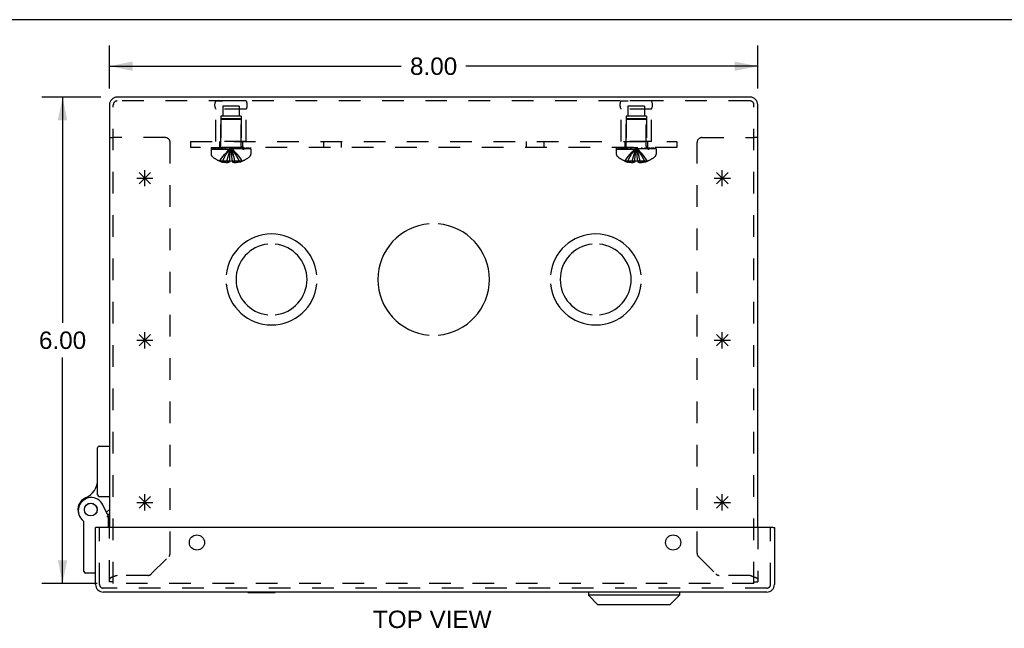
# Model space of a CAD drawing. Header units: inches. Extents: x 0 to 48.6, y 0 to 31.4.
# Tile 11 of 14: x 11.7 to 23.8, y 23.9 to 31.4. Entities that reach past the tile are written whole.
import ezdxf

# ---------------------------------------------------------------- set-up
doc = ezdxf.new("R2010")
doc.units = ezdxf.units.IN
doc.header["$LTSCALE"] = 2.671429
doc.header["$MEASUREMENT"] = 0
doc.linetypes.add('HIDDEN', pattern=[0.2, 0.1, -0.1])
doc.layers.get('0').update_dxf_attribs({"linetype": 'CONTINUOUS'})
for name, color, linetype in [('DEFAULT_2', 8, 'HIDDEN'), ('DIMENSIONS', 7, 'CONTINUOUS'), ('DOOR_ASSEMBLY', 7, 'CONTINUOUS'), ('OPEN', 7, 'CONTINUOUS'), ('SPOTWELDS', 7, 'CONTINUOUS'), ('SUBPANEL', 7, 'CONTINUOUS')]:
    doc.layers.add(name, color=color, linetype=linetype)
doc.styles.get("Standard").update_dxf_attribs({"font": 'arial.ttf'})
doc.dimstyles.new('DIMSTYLE_1', dxfattribs={"dimtxt": 0.214286, "dimasz": 0.285714, "dimexe": 0.09, "dimexo": 0.07, "dimgap": 0.0375, "dimtad": 0, "dimtih": 1, "dimtoh": 1, "dimzin": 4, "dimdsep": 46, "dimtxsty": 'Standard', "dimblk": '_FILLED', "dimblk1": '_FILLED', "dimblk2": '_FILLED', "dimcen": 0.09, "dimadec": 3, "dimazin": 1, "dimtfac": 1, "dimtdec": 3, "dimtofl": 0, "dimtmove": 0, "dimatfit": 3, "dimldrblk": '_FILLED', "dimfxl": 0, "dimtolj": 1, "dimtzin": 4, "dimarcsym": 0})

# ---------------------------------------------------------------- blocks, each defined once
blk = doc.blocks.new('_FILLED')
at = {"color": 0, "linetype": 'ByBlock'}
blk.add_solid([(0, 0), (-1, 0.2), (-1, -0.2)], dxfattribs=at)
blk = doc.blocks.new('*D1')
at = {"layer": 'DIMENSIONS', "color": 2, "linetype": 'Continuous'}
for p, q in [((12.77, 30.579), (12.77, 31.112)), ((20.77, 30.579), (20.77, 31.112)), ((12.77, 30.855), (16.371, 30.855)), ((20.77, 30.855), (17.168, 30.855))]:
    blk.add_line(p, q, dxfattribs=at)
at = {"layer": 'DIMENSIONS', "color": 2, "linetype": 'Continuous', "xscale": 0.2857142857, "yscale": 0.2857142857, "zscale": 0.2857142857, "rotation": 180}
blk.add_blockref('_FILLED', (12.77, 30.855), dxfattribs=at)
at = {"layer": 'DIMENSIONS', "color": 2, "linetype": 'Continuous', "xscale": 0.2857142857, "yscale": 0.2857142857, "zscale": 0.2857142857}
blk.add_blockref('_FILLED', (20.77, 30.855), dxfattribs=at)
at = {"layer": 'DIMENSIONS', "color": 2, "linetype": 'Continuous', "insert": (16.77, 30.962), "char_height": 0.2143, "width": 0.58232, "attachment_point": 2, "line_spacing_factor": 0.9}
blk.add_mtext('8.00', dxfattribs=at)
blk = doc.blocks.new('*D2')
at = {"layer": 'DIMENSIONS', "color": 2, "linetype": 'Continuous'}
for p, q in [((12.665, 30.474), (11.935, 30.474)), ((12.192, 30.474), (12.192, 27.688)), ((12.192, 24.474), (12.192, 27.26)), ((12.618, 24.474), (11.935, 24.474))]:
    blk.add_line(p, q, dxfattribs=at)
at = {"layer": 'DIMENSIONS', "color": 2, "linetype": 'Continuous', "xscale": 0.2857142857, "yscale": 0.2857142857, "zscale": 0.2857142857}
for p, rotation in [((12.192, 30.474), 90), ((12.192, 24.474), 270)]:
    blk.add_blockref('_FILLED', p, dxfattribs=dict(at, rotation=rotation))
at = {"layer": 'DIMENSIONS', "color": 2, "linetype": 'Continuous', "insert": (12.192, 27.581), "char_height": 0.2143, "width": 0.58232, "attachment_point": 2, "line_spacing_factor": 0.9}
blk.add_mtext('6.00', dxfattribs=at)

msp = doc.modelspace()

# ---------------------------------------------------------------- linework, layer by layer
at = {"color": 7, "linetype": 'Continuous'}
for p, q in [((0, 31.429), (48.571, 31.429)), ((12.77, 29.974), (12.818, 29.974)), ((20.77, 29.974), (20.722, 29.974))]:
    msp.add_line(p, q, dxfattribs=at)
at = {"color": 3, "linetype": 'Continuous'}
for p, q in [((12.77, 30.379), (12.77, 25.165)), ((20.675, 30.474), (12.865, 30.474)), ((20.77, 25.165), (20.77, 30.379))]:
    msp.add_line(p, q, dxfattribs=at)
for centre, start, end in [((12.865, 30.379), 90, 180), ((20.675, 30.379), 0, 90)]:
    msp.add_arc(centre, 0.0948, start, end, dxfattribs=at)
at = {"layer": 'DEFAULT_2', "color": 8, "linetype": 'HIDDEN'}
for p, q in [((12.818, 24.474), (12.818, 30.379)), ((20.675, 30.426), (12.865, 30.426)), ((14.082, 30.426), (14.17, 30.426)), ((14.458, 30.426), (14.082, 30.426)), ((14.458, 30.426), (14.37, 30.426)), ((19.082, 30.426), (19.17, 30.426)), ((19.458, 30.426), (19.082, 30.426)), ((19.458, 30.426), (19.37, 30.426)), ((20.722, 24.474), (20.722, 30.379)), ((14.082, 29.926), (14.082, 30.326)), ((14.458, 30.326), (14.082, 30.326)), ((14.168, 30.363), (14.168, 30.238)), ((14.371, 30.363), (14.168, 30.363)), ((14.371, 30.363), (14.371, 30.238)), ((14.458, 29.926), (14.458, 30.326)), ((19.082, 29.926), (19.082, 30.326)), ((19.458, 30.326), (19.082, 30.326)), ((19.168, 30.363), (19.168, 30.238)), ((19.371, 30.363), (19.168, 30.363)), ((19.371, 30.363), (19.371, 30.238)), ((19.458, 29.926), (19.458, 30.326)), ((14.145, 30.238), (14.145, 29.926)), ((14.395, 30.238), (14.145, 30.238)), ((14.156, 30.206), (14.146, 30.196)), ((14.146, 29.868), (14.146, 30.196)), ((14.394, 30.196), (14.146, 30.196)), ((14.384, 30.206), (14.156, 30.206)), ((14.384, 30.206), (14.394, 30.196)), ((14.394, 29.868), (14.394, 30.196)), ((14.395, 30.238), (14.395, 29.926)), ((19.145, 30.238), (19.145, 29.926)), ((19.395, 30.238), (19.145, 30.238)), ((19.156, 30.206), (19.146, 30.196)), ((19.146, 29.868), (19.146, 30.196)), ((19.394, 30.196), (19.146, 30.196)), ((19.384, 30.206), (19.156, 30.206)), ((19.384, 30.206), (19.394, 30.196)), ((19.394, 29.868), (19.394, 30.196)), ((19.395, 30.238), (19.395, 29.926)), ((13.458, 29.974), (12.818, 29.974)), ((13.52, 24.847), (13.52, 29.912)), ((14.458, 29.926), (14.082, 29.926)), ((19.458, 29.926), (19.082, 29.926)), ((20.02, 24.847), (20.02, 29.912)), ((20.082, 29.974), (20.722, 29.974)), ((14.024, 29.851), (14.024, 29.836)), ((14.024, 29.851), (14.515, 29.851)), ((14.515, 29.836), (14.024, 29.836)), ((14.024, 29.831), (14.024, 29.77)), ((14.024, 29.831), (14.516, 29.831)), ((14.032, 29.836), (14.032, 29.851)), ((14.05, 29.851), (14.05, 29.836)), ((14.071, 29.851), (14.071, 29.836)), ((14.076, 29.836), (14.076, 29.851)), ((14.082, 29.851), (14.082, 29.836)), ((14.102, 29.851), (14.102, 29.836)), ((14.111, 29.851), (14.111, 29.836)), ((14.13, 29.851), (14.13, 29.836)), ((14.153, 29.836), (14.153, 29.851)), ((14.164, 29.851), (14.164, 29.836)), ((14.199, 29.851), (14.199, 29.836)), ((14.203, 29.851), (14.203, 29.836)), ((14.273, 29.821), (14.27, 29.846)), ((14.273, 29.821), (14.27, 29.846)), ((14.336, 29.851), (14.336, 29.836)), ((14.341, 29.836), (14.341, 29.851)), ((14.376, 29.851), (14.376, 29.836)), ((14.387, 29.851), (14.387, 29.836)), ((14.41, 29.851), (14.41, 29.836)), ((14.428, 29.836), (14.428, 29.851)), ((14.437, 29.851), (14.437, 29.836)), ((14.457, 29.851), (14.457, 29.836)), ((14.463, 29.851), (14.463, 29.836)), ((14.469, 29.851), (14.469, 29.836)), ((14.49, 29.836), (14.49, 29.851)), ((14.508, 29.851), (14.508, 29.836)), ((14.515, 29.836), (14.515, 29.851)), ((14.516, 29.831), (14.516, 29.77)), ((19.024, 29.851), (19.024, 29.836)), ((19.024, 29.851), (19.515, 29.851)), ((19.515, 29.836), (19.024, 29.836)), ((19.024, 29.831), (19.024, 29.77)), ((19.024, 29.831), (19.516, 29.831)), ((19.032, 29.836), (19.032, 29.851)), ((19.05, 29.851), (19.05, 29.836)), ((19.071, 29.851), (19.071, 29.836)), ((19.076, 29.836), (19.076, 29.851)), ((19.082, 29.851), (19.082, 29.836)), ((19.102, 29.851), (19.102, 29.836)), ((19.111, 29.851), (19.111, 29.836)), ((19.13, 29.851), (19.13, 29.836)), ((19.153, 29.836), (19.153, 29.851)), ((19.164, 29.851), (19.164, 29.836)), ((19.199, 29.851), (19.199, 29.836)), ((19.203, 29.851), (19.203, 29.836)), ((19.273, 29.821), (19.27, 29.846)), ((19.273, 29.821), (19.27, 29.846)), ((19.336, 29.851), (19.336, 29.836)), ((19.341, 29.836), (19.341, 29.851)), ((19.376, 29.851), (19.376, 29.836)), ((19.387, 29.851), (19.387, 29.836)), ((19.41, 29.851), (19.41, 29.836)), ((19.428, 29.836), (19.428, 29.851)), ((19.437, 29.851), (19.437, 29.836)), ((19.457, 29.851), (19.457, 29.836)), ((19.463, 29.851), (19.463, 29.836)), ((19.469, 29.851), (19.469, 29.836)), ((19.49, 29.836), (19.49, 29.851)), ((19.508, 29.851), (19.508, 29.836)), ((19.515, 29.836), (19.515, 29.851)), ((19.516, 29.831), (19.516, 29.77)), ((14.129, 29.685), (14.129, 29.685)), ((14.129, 29.685), (14.13, 29.685)), ((14.252, 29.685), (14.13, 29.685)), ((14.165, 29.685), (14.165, 29.672)), ((14.22, 29.685), (14.22, 29.663)), ((14.252, 29.685), (14.254, 29.714)), ((14.252, 29.685), (14.252, 29.685)), ((14.252, 29.685), (14.252, 29.672)), ((14.254, 29.714), (14.257, 29.742)), ((14.288, 29.685), (14.288, 29.685)), ((14.288, 29.685), (14.288, 29.672)), ((14.409, 29.685), (14.288, 29.685)), ((14.288, 29.672), (14.292, 29.67)), ((14.319, 29.685), (14.319, 29.663)), ((14.374, 29.685), (14.374, 29.672)), ((14.41, 29.685), (14.409, 29.685)), ((14.41, 29.685), (14.41, 29.685)), ((19.129, 29.685), (19.129, 29.685)), ((19.13, 29.685), (19.129, 29.685)), ((19.252, 29.685), (19.13, 29.685)), ((19.165, 29.685), (19.165, 29.672)), ((19.22, 29.685), (19.22, 29.663)), ((19.252, 29.685), (19.254, 29.714)), ((19.252, 29.685), (19.252, 29.685)), ((19.252, 29.685), (19.252, 29.672)), ((19.254, 29.714), (19.257, 29.742)), ((19.409, 29.685), (19.288, 29.685)), ((19.288, 29.685), (19.288, 29.685)), ((19.288, 29.685), (19.288, 29.672)), ((19.319, 29.685), (19.319, 29.663)), ((19.374, 29.685), (19.374, 29.672)), ((19.41, 29.685), (19.409, 29.685)), ((19.41, 29.685), (19.41, 29.685)), ((12.77, 24.492), (12.77, 25.165)), ((20.77, 25.165), (20.77, 24.492)), ((13.287, 24.59), (13.502, 24.805)), ((20.037, 24.805), (20.252, 24.59)), ((12.835, 24.562), (12.831, 24.561)), ((12.839, 24.564), (12.835, 24.562)), ((12.843, 24.565), (12.839, 24.564)), ((12.847, 24.566), (12.843, 24.565)), ((12.852, 24.569), (12.847, 24.566)), ((12.865, 24.573), (12.852, 24.569)), ((13.245, 24.573), (12.865, 24.573)), ((20.675, 24.573), (20.295, 24.573)), ((20.675, 24.573), (20.683, 24.57)), ((20.683, 24.57), (20.689, 24.568)), ((20.689, 24.568), (20.693, 24.566)), ((20.693, 24.566), (20.697, 24.565)), ((20.697, 24.565), (20.701, 24.564)), ((20.701, 24.564), (20.705, 24.562)), ((20.719, 24.557), (20.722, 24.556)), ((12.818, 24.492), (12.77, 24.492)), ((20.722, 24.474), (12.818, 24.474)), ((20.722, 24.492), (20.77, 24.492)), ((20.762, 24.535), (20.763, 24.534)), ((20.763, 24.534), (20.764, 24.534)), ((20.766, 24.532), (20.766, 24.531)), ((20.767, 24.53), (20.768, 24.529)), ((20.769, 24.526), (20.769, 24.525))]:
    msp.add_line(p, q, dxfattribs=at)
for points in [[(14.129, 29.685), (14.149, 29.714), (14.17, 29.742), (14.193, 29.77), (14.217, 29.796), (14.243, 29.821), (14.27, 29.846)], [(14.165, 29.685), (14.18, 29.714), (14.196, 29.742), (14.212, 29.769), (14.23, 29.796), (14.25, 29.821), (14.27, 29.846)], [(14.22, 29.685), (14.227, 29.714), (14.235, 29.742), (14.243, 29.769), (14.251, 29.796), (14.26, 29.821), (14.27, 29.846)], [(14.257, 29.742), (14.26, 29.77), (14.263, 29.796), (14.266, 29.821), (14.27, 29.846)], [(14.26, 29.769), (14.263, 29.796), (14.266, 29.821), (14.27, 29.846)], [(14.319, 29.685), (14.312, 29.714), (14.305, 29.742), (14.297, 29.769), (14.288, 29.796), (14.279, 29.821), (14.27, 29.846)], [(14.374, 29.685), (14.36, 29.714), (14.344, 29.742), (14.327, 29.769), (14.309, 29.796), (14.29, 29.821), (14.27, 29.846)], [(14.41, 29.685), (14.39, 29.714), (14.369, 29.742), (14.347, 29.77), (14.322, 29.796), (14.297, 29.821), (14.27, 29.846)], [(14.288, 29.685), (14.285, 29.714), (14.282, 29.742), (14.28, 29.769), (14.276, 29.796), (14.273, 29.821)], [(14.288, 29.685), (14.285, 29.714), (14.282, 29.742), (14.28, 29.77), (14.276, 29.796)], [(19.129, 29.685), (19.149, 29.714), (19.17, 29.742), (19.193, 29.77), (19.217, 29.796), (19.243, 29.821), (19.27, 29.846)], [(19.165, 29.685), (19.18, 29.714), (19.196, 29.742), (19.212, 29.769), (19.23, 29.796), (19.25, 29.821), (19.27, 29.846)], [(19.22, 29.685), (19.227, 29.714), (19.235, 29.742), (19.243, 29.769), (19.251, 29.796), (19.26, 29.821), (19.27, 29.846)], [(19.257, 29.742), (19.26, 29.77), (19.263, 29.796), (19.266, 29.821), (19.27, 29.846)], [(19.26, 29.769), (19.263, 29.796), (19.266, 29.821), (19.27, 29.846)], [(19.319, 29.685), (19.312, 29.714), (19.305, 29.742), (19.297, 29.769), (19.288, 29.796), (19.279, 29.821), (19.27, 29.846)], [(19.41, 29.685), (19.39, 29.714), (19.369, 29.742), (19.347, 29.77), (19.322, 29.796), (19.297, 29.821), (19.27, 29.846)], [(19.374, 29.685), (19.36, 29.714), (19.344, 29.742), (19.327, 29.769), (19.309, 29.796), (19.29, 29.821), (19.27, 29.846)], [(19.288, 29.685), (19.285, 29.714), (19.282, 29.742), (19.28, 29.769), (19.276, 29.796), (19.273, 29.821)], [(19.288, 29.685), (19.285, 29.714), (19.282, 29.742), (19.28, 29.77), (19.276, 29.796)], [(14.22, 29.663), (14.215, 29.664), (14.21, 29.664), (14.205, 29.665), (14.199, 29.665), (14.194, 29.666), (14.189, 29.667), (14.183, 29.668), (14.177, 29.669), (14.171, 29.671), (14.165, 29.672)], [(14.252, 29.672), (14.248, 29.67), (14.244, 29.669), (14.24, 29.667), (14.236, 29.666), (14.232, 29.665), (14.228, 29.664), (14.224, 29.664), (14.22, 29.663)], [(14.288, 29.685), (14.282, 29.685), (14.276, 29.685), (14.27, 29.685), (14.264, 29.685), (14.258, 29.685), (14.252, 29.685)], [(14.319, 29.663), (14.315, 29.664), (14.312, 29.664), (14.308, 29.665), (14.304, 29.666), (14.3, 29.667), (14.296, 29.669), (14.292, 29.67)], [(14.374, 29.672), (14.368, 29.671), (14.362, 29.669), (14.356, 29.668), (14.351, 29.667), (14.345, 29.666), (14.34, 29.665), (14.335, 29.665), (14.33, 29.664), (14.324, 29.664), (14.319, 29.663)], [(19.22, 29.663), (19.215, 29.664), (19.21, 29.664), (19.205, 29.665), (19.199, 29.665), (19.194, 29.666), (19.189, 29.667), (19.183, 29.668), (19.177, 29.669), (19.171, 29.671), (19.165, 29.672)], [(19.252, 29.672), (19.248, 29.67), (19.244, 29.669), (19.24, 29.667), (19.236, 29.666), (19.232, 29.665), (19.228, 29.664), (19.224, 29.664), (19.22, 29.663)], [(19.288, 29.685), (19.282, 29.685), (19.276, 29.685), (19.27, 29.685), (19.264, 29.685), (19.258, 29.685), (19.252, 29.685)], [(19.319, 29.663), (19.315, 29.664), (19.312, 29.664), (19.308, 29.665), (19.304, 29.666), (19.3, 29.667), (19.296, 29.669), (19.292, 29.67), (19.288, 29.672)], [(19.374, 29.672), (19.368, 29.671), (19.362, 29.669), (19.356, 29.668), (19.351, 29.667), (19.345, 29.666), (19.34, 29.665), (19.335, 29.665), (19.33, 29.664), (19.324, 29.664), (19.319, 29.663)], [(12.831, 24.561), (12.829, 24.56), (12.827, 24.56), (12.825, 24.559), (12.824, 24.558), (12.822, 24.558), (12.82, 24.557), (12.818, 24.556), (12.817, 24.556), (12.815, 24.555), (12.813, 24.554), (12.811, 24.554), (12.81, 24.553), (12.808, 24.552), (12.807, 24.552), (12.805, 24.551), (12.803, 24.55), (12.802, 24.549), (12.8, 24.549), (12.799, 24.548), (12.797, 24.547), (12.796, 24.547), (12.795, 24.546), (12.793, 24.545), (12.792, 24.545), (12.791, 24.544), (12.79, 24.543), (12.788, 24.543), (12.787, 24.542), (12.786, 24.541), (12.785, 24.541), (12.784, 24.54), (12.783, 24.539), (12.782, 24.539), (12.781, 24.538), (12.78, 24.537), (12.779, 24.537), (12.778, 24.536), (12.777, 24.535), (12.777, 24.534), (12.776, 24.534), (12.775, 24.533), (12.774, 24.532), (12.774, 24.532), (12.773, 24.531), (12.773, 24.53), (12.772, 24.53), (12.772, 24.529), (12.771, 24.528), (12.771, 24.528), (12.771, 24.527), (12.77, 24.526), (12.77, 24.526), (12.77, 24.525), (12.77, 24.524), (12.77, 24.524), (12.77, 24.523), (12.77, 24.522)], [(20.705, 24.562), (20.708, 24.561), (20.71, 24.56), (20.712, 24.56), (20.714, 24.559), (20.716, 24.558), (20.718, 24.558), (20.719, 24.557)], [(20.721, 24.556), (20.723, 24.556), (20.725, 24.555), (20.726, 24.554), (20.728, 24.554), (20.73, 24.553), (20.731, 24.552), (20.733, 24.552), (20.734, 24.551), (20.736, 24.55), (20.738, 24.549), (20.739, 24.549)], [(20.739, 24.549), (20.741, 24.548), (20.742, 24.547), (20.743, 24.547), (20.745, 24.546), (20.746, 24.545), (20.747, 24.545), (20.749, 24.544), (20.75, 24.543), (20.751, 24.543), (20.752, 24.542), (20.753, 24.541), (20.755, 24.541), (20.756, 24.54), (20.757, 24.539), (20.758, 24.539), (20.759, 24.538), (20.76, 24.537), (20.76, 24.537), (20.761, 24.536), (20.762, 24.535)], [(20.764, 24.534), (20.764, 24.533), (20.765, 24.532), (20.766, 24.532)], [(20.766, 24.531), (20.767, 24.53), (20.767, 24.53)], [(20.768, 24.529), (20.768, 24.528), (20.768, 24.528), (20.769, 24.527), (20.769, 24.526), (20.769, 24.526)], [(20.769, 24.525), (20.77, 24.524), (20.77, 24.524), (20.77, 24.523), (20.77, 24.522)]]:
    msp.add_lwpolyline(points, dxfattribs=at)
for centre, radius, start, end in [((12.865, 30.379), 0.0468, 90, 180), ((14.168, 30.376), 0.1, 150.0508, 209.9492), ((14.371, 30.376), 0.1, 330.0508, 29.9492), ((19.168, 30.376), 0.1, 150.0508, 209.9492), ((19.371, 30.376), 0.1, 330.0508, 29.9492), ((20.675, 30.379), 0.0468, 0, 90), ((13.458, 29.912), 0.062, 0, 90), ((20.082, 29.912), 0.062, 90, 180), ((14.059, 29.77), 0.035, 180, 229.0666), ((14.109, 29.868), 0.0372, 270, 300.0497), ((14.109, 29.868), 0.0372, 332.4601, 360), ((14.431, 29.868), 0.0372, 180, 207.5399), ((14.431, 29.868), 0.0372, 239.9503, 270), ((14.481, 29.77), 0.035, 310.9334, 360), ((19.059, 29.77), 0.035, 180, 229.0666), ((19.109, 29.868), 0.0372, 270, 300.0497), ((19.109, 29.868), 0.0372, 332.4601, 360), ((19.431, 29.868), 0.0372, 180, 207.5399), ((19.431, 29.868), 0.0372, 239.9503, 270), ((19.481, 29.77), 0.035, 310.9334, 360), ((14.27, 30.013), 0.357, 229.0666, 246.8273), ((14.27, 30.013), 0.357, 246.9983, 252.9593), ((14.27, 30.013), 0.357, 287.0407, 293.0017), ((14.27, 30.013), 0.357, 293.1727, 310.9334), ((19.27, 30.013), 0.357, 229.0666, 246.8273), ((19.27, 30.013), 0.357, 246.9983, 252.9593), ((19.27, 30.013), 0.357, 287.0407, 293.0017), ((19.27, 30.013), 0.357, 293.1727, 310.9334), ((13.46, 24.847), 0.06, 315, 360), ((20.08, 24.847), 0.06, 180, 225), ((13.245, 24.633), 0.06, 270, 315), ((20.295, 24.633), 0.06, 225, 270)]:
    msp.add_arc(centre, radius, start, end, dxfattribs=at)
at = {"layer": 'DOOR_ASSEMBLY', "color": 7, "linetype": 'Continuous'}
for p, q in [((12.625, 25.567), (12.625, 26.148)), ((12.645, 26.168), (12.77, 26.168)), ((12.645, 25.547), (12.77, 25.547)), ((12.76, 25.301), (12.69, 25.443)), ((12.77, 25.385), (12.735, 25.352)), ((12.746, 25.33), (12.77, 25.33)), ((12.76, 25.165), (12.76, 25.301)), ((12.455, 24.621), (12.455, 25.231)), ((12.615, 25.165), (12.6, 25.165)), ((20.96, 25.165), (20.975, 25.165)), ((12.6, 24.601), (12.475, 24.601)), ((14.479, 24.363), (14.479, 24.367)), ((14.479, 24.363), (14.816, 24.363)), ((14.816, 24.363), (14.816, 24.367)), ((18.679, 24.367), (18.679, 24.329)), ((19.804, 24.329), (18.679, 24.329)), ((18.797, 24.211), (18.679, 24.329)), ((19.686, 24.211), (19.804, 24.329)), ((19.804, 24.367), (19.804, 24.329)), ((19.686, 24.211), (18.797, 24.211))]:
    msp.add_line(p, q, dxfattribs=at)
at = {"layer": 'DOOR_ASSEMBLY', "color": 3, "linetype": 'Continuous'}
for p, q in [((12.6, 24.462), (12.6, 25.165)), ((20.96, 25.165), (12.615, 25.165)), ((20.975, 25.165), (20.975, 24.462)), ((20.88, 24.367), (12.695, 24.367))]:
    msp.add_line(p, q, dxfattribs=at)
at = {"layer": 'DOOR_ASSEMBLY', "color": 8, "linetype": 'HIDDEN'}
for p, q in [((12.648, 24.462), (12.648, 25.165)), ((20.927, 24.462), (20.927, 25.165)), ((20.88, 24.415), (12.695, 24.415))]:
    msp.add_line(p, q, dxfattribs=at)
at = {"layer": 'DOOR_ASSEMBLY', "color": 7, "linetype": 'Continuous'}
for points in [[(12.746, 25.298), (12.743, 25.297), (12.74, 25.297)], [(12.76, 25.301), (12.759, 25.301), (12.746, 25.298)]]:
    msp.add_lwpolyline(points, dxfattribs=at)
for radius in [0.079, 0.078]:
    msp.add_circle((12.54, 25.385), radius, dxfattribs=at)
at = {"layer": 'DOOR_ASSEMBLY', "color": 3, "linetype": 'Continuous'}
for centre in [(13.85, 24.978), (19.725, 24.978)]:
    msp.add_circle(centre, 0.0938, dxfattribs=at)
at = {"layer": 'DOOR_ASSEMBLY', "color": 7, "linetype": 'Continuous'}
for centre, radius, start, end in [((12.645, 26.148), 0.02, 90, 180), ((12.375, 25.757), 0.25, 293.8265, 360), ((12.54, 25.385), 0.158, 113.8265, 201.112), ((12.546, 25.373), 0.16, 26.148, 231.7894), ((12.645, 25.567), 0.02, 180, 270), ((12.435, 25.231), 0.02, 0, 51.7894), ((12.475, 24.621), 0.02, 180, 270)]:
    msp.add_arc(centre, radius, start, end, dxfattribs=at)
at = {"layer": 'DOOR_ASSEMBLY', "color": 3, "linetype": 'Continuous'}
for centre, start, end in [((12.695, 24.462), 180, 270), ((20.88, 24.462), 270, 360)]:
    msp.add_arc(centre, 0.0948, start, end, dxfattribs=at)
at = {"layer": 'DOOR_ASSEMBLY', "color": 8, "linetype": 'HIDDEN'}
for centre, start, end in [((12.695, 24.462), 180, 270), ((20.88, 24.462), 270, 360)]:
    msp.add_arc(centre, 0.0468, start, end, dxfattribs=at)
at = {"layer": 'OPEN', "color": 40, "linetype": 'Continuous'}
for centre, radius, start, end in [((16.77, 28.224), 0.688, 94.5886, 265.4114), ((16.77, 28.224), 0.688, 274.5886, 85.4114), ((14.77, 28.224), 0.562, 5.6112, 174.3888), ((18.77, 28.224), 0.562, 5.6112, 174.3888), ((14.77, 28.224), 0.438, 95.9037, 264.0963), ((14.77, 28.224), 0.438, 275.9037, 84.0963), ((18.77, 28.224), 0.438, 95.9037, 264.0963), ((18.77, 28.224), 0.438, 275.9037, 84.0963), ((14.77, 28.224), 0.562, 185.6112, 354.3888), ((18.77, 28.224), 0.562, 185.6112, 354.3888)]:
    msp.add_arc(centre, radius, start, end, dxfattribs=at)
at = {"layer": 'SPOTWELDS', "color": 40, "linetype": 'Continuous'}
for p, q in [((13.137, 29.404), (13.278, 29.545)), ((13.278, 29.404), (13.137, 29.545)), ((13.207, 29.374), (13.207, 29.574)), ((20.262, 29.404), (20.403, 29.545)), ((20.403, 29.404), (20.262, 29.545)), ((20.332, 29.374), (20.332, 29.574)), ((13.107, 29.474), (13.307, 29.474)), ((20.232, 29.474), (20.432, 29.474)), ((13.107, 27.474), (13.307, 27.474)), ((13.137, 27.404), (13.278, 27.545)), ((13.278, 27.404), (13.137, 27.545)), ((13.207, 27.374), (13.207, 27.574)), ((20.232, 27.474), (20.432, 27.474)), ((20.262, 27.404), (20.403, 27.545)), ((20.403, 27.404), (20.262, 27.545)), ((20.332, 27.374), (20.332, 27.574)), ((13.278, 25.404), (13.137, 25.545)), ((13.137, 25.404), (13.278, 25.545)), ((13.207, 25.374), (13.207, 25.574)), ((20.403, 25.404), (20.262, 25.545)), ((20.262, 25.404), (20.403, 25.545)), ((20.332, 25.374), (20.332, 25.574)), ((13.107, 25.474), (13.307, 25.474)), ((20.232, 25.474), (20.432, 25.474))]:
    msp.add_line(p, q, dxfattribs=at)
at = {"layer": 'SUBPANEL', "color": 8, "linetype": 'HIDDEN'}
for p, q in [((13.77, 29.926), (13.77, 29.851)), ((13.77, 29.926), (19.77, 29.926)), ((14.129, 29.926), (14.129, 29.851)), ((14.41, 29.926), (14.41, 29.851)), ((15.411, 29.926), (15.411, 29.851)), ((15.629, 29.926), (15.629, 29.851)), ((17.911, 29.926), (17.911, 29.851)), ((18.129, 29.926), (18.129, 29.851)), ((19.129, 29.926), (19.129, 29.851)), ((19.41, 29.926), (19.41, 29.851)), ((19.77, 29.926), (19.77, 29.851)), ((19.77, 29.851), (13.77, 29.851))]:
    msp.add_line(p, q, dxfattribs=at)

# ---------------------------------------------------------------- texts
at = {"layer": 'DIMENSIONS', "color": 2, "linetype": 'Continuous', "insert": (16.753, 24.138), "char_height": 0.2143, "width": 1.46017, "attachment_point": 2, "line_spacing_factor": 0.9}
msp.add_mtext('TOP VIEW', dxfattribs=at)

# ---------------------------------------------------------------- dimensions: what is measured, and where the dimension line sits
at = {"layer": 'DIMENSIONS', "color": 2, "linetype": 'Continuous'}
for base, p1, p2, angle, picture, middle in [((12.77, 30.855), (20.77, 30.509), (12.77, 30.509), 180, '*D1', (16.769, 30.853)), ((12.192, 24.474), (12.735, 30.474), (12.688, 24.474), 270, '*D2', (12.191, 27.473))]:
    dim = msp.add_linear_dim(base=base, p1=p1, p2=p2, angle=angle, dimstyle='DIMSTYLE_1', dxfattribs=at)
    dim.commit()
    dim.dimension.update_dxf_attribs({"geometry": picture, "text_midpoint": middle, "dimtype": 160})

doc.saveas('drawing.dxf')
